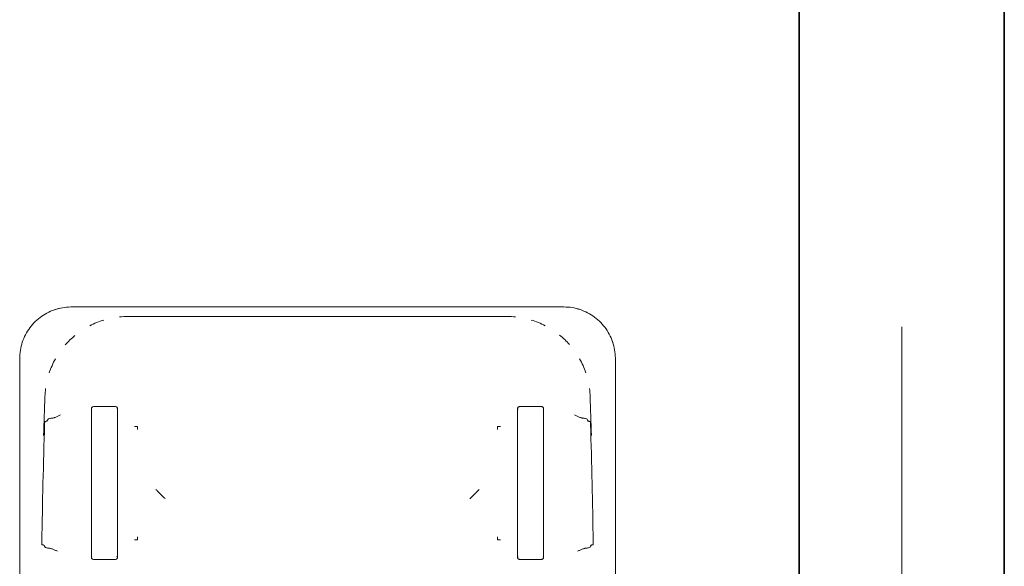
# Model space of a CAD drawing. Header units: millimetres. Extents: x -1387 to 25395, y 3819 to 34407.
# Tile 7 of 14: x 16233 to 17192, y 17414 to 17946. Entities that reach past the tile are written whole.
import ezdxf

# ---------------------------------------------------------------- set-up
doc = ezdxf.new("R2010")
doc.units = ezdxf.units.MM
doc.header["$LTSCALE"] = 100
doc.linetypes.add('Grid Line', pattern=[22.225, 12.7, -3.175, 3.175, -3.175])
for name, color, linetype, lineweight in [('A-WALL', 113, 'Continuous', 18), ('I-FURN', 30, 'Continuous', 18), ('S-GRID', 1, 'Continuous', 9)]:
    doc.layers.add(name, color=color, linetype=linetype, lineweight=lineweight)

# ---------------------------------------------------------------- blocks, each defined once
blk = doc.blocks.new('Wheelie_Bins_-_Rubbish_-_Trash_-_Refuse_-_Parametric_18029 - Red Lid-298175-L0 - UNIT 1')
at = {"layer": 'I-FURN'}
for p, q in [((-290.24, 617.74), (-290.24, 50.24)), ((290.24, 50.24), (290.24, 617.74)), ((-220.23, 244.18), (-220.23, 243)), ((-218.47, 245.97), (-196.76, 245.97)), ((-195.3, 243.17), (-195.59, 242.85)), ((-194.99, 243), (-194.99, 244.18)), ((194.99, 244.18), (194.99, 243)), ((196.76, 245.97), (218.47, 245.97)), ((220.23, 243), (220.23, 244.18)), ((-220.23, 231.11), (-220.23, 111.98)), ((-194.99, 111.98), (-194.99, 231.11)), ((194.99, 231.11), (194.99, 111.98)), ((220.23, 111.98), (220.23, 231.11)), ((-177.58, 226.8), (-178.32, 226.8)), ((-175.48, 226.8), (-176.85, 226.8)), ((-177.58, 116.59), (-178.32, 116.59)), ((-175.48, 116.59), (-176.85, 116.59)), ((-220.23, 100.09), (-220.23, 98.91)), ((-196.76, 97.13), (-218.47, 97.13)), ((-194.99, 98.91), (-194.99, 100.09)), ((194.99, 100.09), (194.99, 98.91)), ((218.47, 97.13), (196.76, 97.13)), ((220.23, 98.91), (220.23, 100.09)), ((-240, 0), (240, 0)), ((185, 9.31), (-185, 9.31))]:
    blk.add_line(p, q, dxfattribs=at)
at = {"layer": 'I-FURN', "flags": 128}
for points in [[(-220.23, 243), (-220.23, 242.92), (-220.23, 242.83), (-220.23, 242.71), (-220.23, 242.58), (-220.23, 242.43), (-220.23, 242.26), (-220.23, 242.07), (-220.23, 241.87), (-220.23, 241.65), (-220.23, 241.41), (-220.23, 241.15), (-220.23, 240.88), (-220.23, 240.6), (-220.23, 240.3), (-220.23, 239.98), (-220.23, 239.65), (-220.23, 239.3), (-220.23, 238.95), (-220.23, 238.58), (-220.23, 238.2), (-220.23, 237.8), (-220.23, 237.4), (-220.23, 236.98), (-220.23, 236.56), (-220.23, 236.13), (-220.23, 235.69), (-220.23, 235.24), (-220.23, 234.79), (-220.23, 234.33), (-220.23, 233.86), (-220.23, 233.39), (-220.23, 232.92), (-220.23, 232.45), (-220.23, 231.97), (-220.23, 231.49), (-220.23, 231.11)], [(-219.92, 243.17), (-220.12, 243.55), (-220.22, 243.97), (-220.22, 244.4), (-220.12, 244.82), (-219.92, 245.2), (-219.64, 245.52), (-219.29, 245.76), (-218.89, 245.91), (-218.47, 245.97)], [(-196.76, 245.97), (-196.33, 245.91), (-195.94, 245.76), (-195.59, 245.52), (-195.3, 245.2), (-195.11, 244.82), (-195, 244.4), (-195, 243.97), (-195.11, 243.55)], [(-194.99, 231.11), (-194.99, 231.59), (-194.99, 232.07), (-194.99, 232.55), (-194.99, 233.03), (-194.99, 233.5), (-194.99, 233.97), (-194.99, 234.43), (-194.99, 234.89), (-194.99, 235.34), (-194.99, 235.79), (-194.99, 236.23), (-194.99, 236.66), (-194.99, 237.08), (-194.99, 237.49), (-194.99, 237.89), (-194.99, 238.28), (-194.99, 238.66), (-194.99, 239.03), (-194.99, 239.38), (-194.99, 239.72), (-194.99, 240.05), (-194.99, 240.36), (-194.99, 240.66), (-194.99, 240.94), (-194.99, 241.21), (-194.99, 241.46), (-194.99, 241.7), (-194.99, 241.92), (-194.99, 242.12), (-194.99, 242.3), (-194.99, 242.46), (-194.99, 242.61), (-194.99, 242.74), (-194.99, 242.85), (-194.99, 242.94), (-194.99, 243)], [(194.99, 243), (194.99, 242.92), (194.99, 242.83), (194.99, 242.71), (194.99, 242.58), (194.99, 242.43), (194.99, 242.26), (194.99, 242.07), (194.99, 241.87), (194.99, 241.65), (194.99, 241.41), (194.99, 241.15), (194.99, 240.88), (194.99, 240.6), (194.99, 240.3), (194.99, 239.98), (194.99, 239.65), (194.99, 239.3), (194.99, 238.95), (194.99, 238.58), (194.99, 238.2), (194.99, 237.8), (194.99, 237.4), (194.99, 236.98), (194.99, 236.56), (194.99, 236.13), (194.99, 235.69), (194.99, 235.24), (194.99, 234.79), (194.99, 234.33), (194.99, 233.86), (194.99, 233.39), (194.99, 232.92), (194.99, 232.45), (194.99, 231.97), (194.99, 231.49), (194.99, 231.11)], [(195.3, 243.17), (195.11, 243.55), (195, 243.97), (195, 244.4), (195.11, 244.82), (195.3, 245.2), (195.59, 245.52), (195.94, 245.76), (196.33, 245.91), (196.76, 245.97)], [(218.47, 245.97), (218.89, 245.91), (219.29, 245.76), (219.64, 245.52), (219.92, 245.2), (220.12, 244.82), (220.22, 244.4), (220.22, 243.97), (220.12, 243.55), (219.92, 243.17)], [(220.23, 231.11), (220.23, 231.59), (220.23, 232.07), (220.23, 232.55), (220.23, 233.03), (220.23, 233.5), (220.23, 233.97), (220.23, 234.43), (220.23, 234.89), (220.23, 235.34), (220.23, 235.79), (220.23, 236.23), (220.23, 236.66), (220.23, 237.08), (220.23, 237.49), (220.23, 237.89), (220.23, 238.28), (220.23, 238.66), (220.23, 239.03), (220.23, 239.38), (220.23, 239.72), (220.23, 240.05), (220.23, 240.36), (220.23, 240.66), (220.23, 240.94), (220.23, 241.21), (220.23, 241.46), (220.23, 241.7), (220.23, 241.92), (220.23, 242.12), (220.23, 242.3), (220.23, 242.46), (220.23, 242.61), (220.23, 242.74), (220.23, 242.85), (220.23, 242.94), (220.23, 243)], [(-265.5, 234.09), (-266.01, 233.11), (-266.53, 232.14)], [(266.53, 232.14), (266.01, 233.11), (265.5, 234.09)], [(-263.74, 111.25), (-263.17, 110.28), (-262.61, 109.3)], [(-220.23, 111.98), (-220.23, 111.5), (-220.23, 111.02), (-220.23, 110.54), (-220.23, 110.07), (-220.23, 109.59), (-220.23, 109.12), (-220.23, 108.66), (-220.23, 108.2), (-220.23, 107.75), (-220.23, 107.3), (-220.23, 106.87), (-220.23, 106.44), (-220.23, 106.01), (-220.23, 105.6), (-220.23, 105.2), (-220.23, 104.81), (-220.23, 104.43), (-220.23, 104.06), (-220.23, 103.71), (-220.23, 103.37), (-220.23, 103.04), (-220.23, 102.73), (-220.23, 102.43), (-220.23, 102.15), (-220.23, 101.88), (-220.23, 101.63), (-220.23, 101.39), (-220.23, 101.18), (-220.23, 100.98), (-220.23, 100.79), (-220.23, 100.63), (-220.23, 100.48), (-220.23, 100.35), (-220.23, 100.24), (-220.23, 100.15), (-220.23, 100.09)], [(-194.99, 100.09), (-194.99, 100.17), (-194.99, 100.27), (-194.99, 100.38), (-194.99, 100.51), (-194.99, 100.66), (-194.99, 100.83), (-194.99, 101.02), (-194.99, 101.22), (-194.99, 101.44), (-194.99, 101.68), (-194.99, 101.94), (-194.99, 102.21), (-194.99, 102.49), (-194.99, 102.8), (-194.99, 103.11), (-194.99, 103.44), (-194.99, 103.79), (-194.99, 104.14), (-194.99, 104.51), (-194.99, 104.9), (-194.99, 105.29), (-194.99, 105.69), (-194.99, 106.11), (-194.99, 106.53), (-194.99, 106.96), (-194.99, 107.4), (-194.99, 107.85), (-194.99, 108.3), (-194.99, 108.76), (-194.99, 109.23), (-194.99, 109.7), (-194.99, 110.17), (-194.99, 110.65), (-194.99, 111.12), (-194.99, 111.6), (-194.99, 111.98)], [(194.99, 111.98), (194.99, 111.5), (194.99, 111.02), (194.99, 110.54), (194.99, 110.07), (194.99, 109.59), (194.99, 109.12), (194.99, 108.66), (194.99, 108.2), (194.99, 107.75), (194.99, 107.3), (194.99, 106.87), (194.99, 106.44), (194.99, 106.01), (194.99, 105.6), (194.99, 105.2), (194.99, 104.81), (194.99, 104.43), (194.99, 104.06), (194.99, 103.71), (194.99, 103.37), (194.99, 103.04), (194.99, 102.73), (194.99, 102.43), (194.99, 102.15), (194.99, 101.88), (194.99, 101.63), (194.99, 101.39), (194.99, 101.18), (194.99, 100.98), (194.99, 100.79), (194.99, 100.63), (194.99, 100.48), (194.99, 100.35), (194.99, 100.24), (194.99, 100.15), (194.99, 100.09)], [(220.23, 100.09), (220.23, 100.17), (220.23, 100.27), (220.23, 100.38), (220.23, 100.51), (220.23, 100.66), (220.23, 100.83), (220.23, 101.02), (220.23, 101.22), (220.23, 101.44), (220.23, 101.68), (220.23, 101.94), (220.23, 102.21), (220.23, 102.49), (220.23, 102.8), (220.23, 103.11), (220.23, 103.44), (220.23, 103.79), (220.23, 104.14), (220.23, 104.51), (220.23, 104.9), (220.23, 105.29), (220.23, 105.69), (220.23, 106.11), (220.23, 106.53), (220.23, 106.96), (220.23, 107.4), (220.23, 107.85), (220.23, 108.3), (220.23, 108.76), (220.23, 109.23), (220.23, 109.7), (220.23, 110.17), (220.23, 110.65), (220.23, 111.12), (220.23, 111.6), (220.23, 111.98)], [(262.61, 109.3), (263.17, 110.28), (263.74, 111.25)], [(-218.47, 97.13), (-218.89, 97.18), (-219.29, 97.33), (-219.64, 97.57), (-219.92, 97.9), (-220.12, 98.28), (-220.22, 98.69), (-220.22, 99.12), (-220.12, 99.54), (-219.92, 99.92)], [(-195.11, 99.54), (-195, 99.12), (-195, 98.69), (-195.11, 98.28), (-195.3, 97.9), (-195.59, 97.57), (-195.94, 97.33), (-196.33, 97.18), (-196.76, 97.13)], [(196.76, 97.13), (196.33, 97.18), (195.94, 97.33), (195.59, 97.57), (195.3, 97.9), (195.11, 98.28), (195, 98.69), (195, 99.12), (195.11, 99.54), (195.3, 99.92)], [(219.92, 99.92), (220.12, 99.54), (220.22, 99.12), (220.22, 98.69), (220.12, 98.28), (219.92, 97.9), (219.64, 97.57), (219.29, 97.33), (218.89, 97.18), (218.47, 97.13)], [(-290.24, 50.24), (-290.2, 48.23), (-290.08, 46.22), (-289.88, 44.22), (-289.6, 42.23), (-289.24, 40.26), (-288.8, 38.3), (-288.28, 36.35), (-287.69, 34.43), (-287.02, 32.54), (-286.27, 30.67), (-285.45, 28.84), (-284.56, 27.04), (-283.6, 25.28), (-282.56, 23.55), (-281.46, 21.87), (-280.3, 20.24), (-279.06, 18.65), (-277.77, 17.11), (-276.41, 15.63), (-275, 14.2), (-273.53, 12.83), (-272.01, 11.52), (-270.44, 10.27), (-268.81, 9.08), (-267.14, 7.96), (-265.43, 6.91), (-263.68, 5.93), (-261.89, 5.02), (-260.06, 4.18), (-258.2, 3.41), (-256.32, 2.72), (-254.4, 2.11), (-252.47, 1.57), (-250.51, 1.11), (-248.54, 0.73), (-246.55, 0.43), (-244.56, 0.21), (-242.55, 0.06), (-240.54, 0), (-240, 0)], [(240, 0), (242.01, 0.04), (244.01, 0.16), (246.01, 0.36), (248, 0.64), (249.98, 1), (251.94, 1.44), (253.88, 1.96), (255.8, 2.55), (257.7, 3.22), (259.56, 3.97), (261.4, 4.79), (263.2, 5.68), (264.96, 6.64), (266.69, 7.67), (268.37, 8.77), (270, 9.94), (271.59, 11.17), (273.13, 12.47), (274.61, 13.82), (276.04, 15.24), (277.41, 16.71), (278.72, 18.23), (279.97, 19.8), (281.15, 21.43), (282.27, 23.09), (283.33, 24.81), (284.31, 26.56), (285.22, 28.35), (286.06, 30.18), (286.82, 32.03), (287.51, 33.92), (288.13, 35.83), (288.67, 37.77), (289.13, 39.73), (289.51, 41.7), (289.81, 43.69), (290.03, 45.68), (290.17, 47.69), (290.24, 49.7), (290.24, 50.24)]]:
    blk.add_lwpolyline(points, dxfattribs=at)
at = {"layer": 'I-FURN'}
for centre, radius, start, end in [((6902.47, 337.5), 7171.93, 180.865379, 181.784145), ((-6902.47, 337.5), 7171.93, 358.215855, 359.134621), ((6902.47, 337.5), 7172.49, 181.696395, 182), ((-6902.47, 337.5), 7172.49, 358, 358.303605), ((-185, 90), 80.69, 182, 187.56718), ((185, 90), 80.69, 352.43282, 358), ((-185, 90), 80.69, 198.70391, 209.24539), ((185, 90), 80.69, 330.75461, 341.28019), ((-240, 50.24), 50.24, 193.68578, 199.52898), ((-185, 90), 80.69, 221.0797, 230.45333), ((185, 90), 80.69, 309.07826, 318.45333), ((240, 50.24), 50.24, 340.47102, 346.31422), ((-185, 90), 80.69, 242.75036, 253.28019), ((-185, 90), 80.69, 264.43282, 270), ((185, 90), 80.69, 270, 275.56718), ((185, 90), 80.69, 286.70391, 297.24964), ((-240, 50.24), 50.24, 250.47102, 256.31422), ((240, 50.24), 50.24, 283.68578, 289.52898)]:
    blk.add_arc(centre, radius, start, end, dxfattribs=at)
for points, knots in [([(-268.64, 229.18), (-268.64, 229.48), (-268.65, 230.08), (-268.63, 230.98), (-268.6, 231.43), (-268.58, 231.61)], [-1, -1, -1, -1, -0.7, -0.4, 0, 0, 0, 0]), ([(-266.61, 232.08), (-266.65, 232.07), (-266.79, 232.02), (-267.16, 231.96), (-267.53, 231.93), (-267.74, 231.92)], [0.2, 0.2, 0.2, 0.2, 0.4, 0.7, 1, 1, 1, 1]), ([(267.74, 231.92), (267.46, 231.94), (267.04, 231.98), (266.73, 232.04), (266.63, 232.07), (266.61, 232.08)], [0, 0, 0, 0, 0.4, 0.7, 0.8, 0.8, 0.8, 0.8]), ([(268.58, 231.61), (268.59, 231.48), (268.62, 231.12), (268.65, 230.28), (268.65, 229.58), (268.64, 229.18)], [-1, -1, -1, -1, -0.7, -0.4, 0, 0, 0, 0]), ([(-178.32, 226.8), (-178.07, 226.8), (-177.7, 226.8), (-177.21, 226.8), (-176.91, 226.8), (-176.67, 226.8), (-176.43, 226.8), (-176.02, 226.8), (-175.69, 226.8), (-175.48, 226.8)], [-1, -1, -1, -1, -0.75, -0.625, -0.5, -0.4375, -0.375, -0.25, 0, 0, 0, 0]), ([(-175.48, 226.8), (-175.48, 226.65), (-175.48, 226.36), (-175.48, 225.91), (-175.48, 225.43), (-175.48, 224.78), (-175.48, 224.29), (-175.48, 223.96)], [-1, -1, -1, -1, -0.833333, -0.666667, -0.5, -0.333333, 0, 0, 0, 0]), ([(175.48, 223.96), (175.48, 224.29), (175.48, 224.78), (175.48, 225.43), (175.48, 225.91), (175.48, 226.36), (175.48, 226.65), (175.48, 226.8)], [-1, -1, -1, -1, -0.666667, -0.5, -0.333333, -0.166667, 0, 0, 0, 0]), ([(175.48, 226.8), (175.63, 226.8), (175.92, 226.8), (176.37, 226.8), (176.85, 226.8), (177.5, 226.8), (177.99, 226.8), (178.32, 226.8)], [-1, -1, -1, -1, -0.833333, -0.666667, -0.5, -0.333333, 0, 0, 0, 0]), ([(-153.04, 182.35), (-153.21, 182.18), (-153.6, 181.78), (-154.27, 181.12), (-154.88, 180.51), (-155.54, 179.85), (-156.43, 178.96), (-157.17, 178.21), (-157.56, 177.83)], [0, 0, 0, 0, 0.2, 0.4, 0.5, 0.6, 0.8, 1, 1, 1, 1]), ([(-148.35, 187.04), (-148.74, 186.65), (-149.52, 185.87), (-150.45, 184.94), (-151.13, 184.26), (-151.77, 183.62), (-152.46, 182.93), (-152.87, 182.51), (-153.04, 182.35)], [0, 0, 0, 0, 0.2, 0.4, 0.5, 0.6, 0.8, 1, 1, 1, 1]), ([(148.35, 187.04), (148.74, 186.64), (149.52, 185.87), (150.45, 184.94), (151.13, 184.26), (151.77, 183.62), (152.46, 182.93), (152.87, 182.52), (153.04, 182.35)], [0, 0, 0, 0, 0.2, 0.4, 0.5, 0.6, 0.8, 1, 1, 1, 1]), ([(153.04, 182.35), (153.2, 182.18), (153.6, 181.79), (154.27, 181.12), (154.88, 180.51), (155.54, 179.85), (156.43, 178.95), (157.18, 178.21), (157.56, 177.83)], [0, 0, 0, 0, 0.2, 0.4, 0.5, 0.6, 0.8, 1, 1, 1, 1]), ([(-175.48, 116.59), (-175.69, 116.59), (-176.02, 116.59), (-176.49, 116.59), (-176.85, 116.59), (-177.21, 116.59), (-177.7, 116.59), (-178.07, 116.59), (-178.32, 116.59)], [-1, -1, -1, -1, -0.75, -0.625, -0.5, -0.375, -0.25, 0, 0, 0, 0]), ([(-175.48, 119.43), (-175.48, 119.1), (-175.48, 118.61), (-175.48, 117.96), (-175.48, 117.48), (-175.48, 117.03), (-175.48, 116.74), (-175.48, 116.59)], [-1, -1, -1, -1, -0.666667, -0.5, -0.333333, -0.166667, 0, 0, 0, 0]), ([(175.48, 116.59), (175.48, 116.74), (175.48, 117.03), (175.48, 117.48), (175.48, 117.96), (175.48, 118.61), (175.48, 119.1), (175.48, 119.43)], [-1, -1, -1, -1, -0.833333, -0.666667, -0.5, -0.333333, 0, 0, 0, 0]), ([(178.32, 116.59), (177.99, 116.59), (177.5, 116.59), (176.85, 116.59), (176.37, 116.59), (175.92, 116.59), (175.63, 116.59), (175.48, 116.59)], [-1, -1, -1, -1, -0.666667, -0.5, -0.333333, -0.166667, 0, 0, 0, 0]), ([(-265.8, 111.78), (-265.83, 111.91), (-265.87, 112.27), (-265.94, 113.1), (-265.97, 113.81), (-265.98, 114.21)], [-1, -1, -1, -1, -0.7, -0.4, 0, 0, 0, 0]), ([(-264.95, 111.47), (-264.67, 111.45), (-264.25, 111.41), (-263.85, 111.33), (-263.75, 111.28), (-263.74, 111.25)], [0, 0, 0, 0, 0.4, 0.7, 1, 1, 1, 1]), ([(263.74, 111.25), (263.76, 111.29), (263.91, 111.35), (264.37, 111.43), (264.74, 111.46), (264.95, 111.47)], [0, 0, 0, 0, 0.4, 0.7, 1, 1, 1, 1]), ([(265.98, 114.21), (265.98, 114.01), (265.95, 113.4), (265.91, 112.66), (265.85, 112.09), (265.82, 111.87), (265.8, 111.78)], [-1, -1, -1, -1, -0.8, -0.4, -0.2, 0, 0, 0, 0])]:
    blk.add_open_spline(points, degree=3, knots=knots, dxfattribs=at)
for points in [[(-268.21, 231.88), (-268.29, 231.87), (-268.41, 231.84), (-268.54, 231.75), (-268.57, 231.66), (-268.58, 231.61)], [(-267.74, 231.92), (-267.83, 231.92), (-268, 231.9), (-268.15, 231.89), (-268.21, 231.88)], [(-260.92, 235.16), (-262.26, 235.03), (-264.45, 234.7), (-265.38, 234.3), (-265.5, 234.09)], [(-253.43, 238.12), (-253.86, 237.9), (-254.72, 237.47), (-256.01, 236.85), (-257.28, 236.27), (-258.54, 235.75), (-259.76, 235.35), (-260.54, 235.19), (-260.92, 235.16)], [(260.92, 235.16), (260.54, 235.19), (259.76, 235.35), (258.54, 235.75), (257.28, 236.27), (256.01, 236.85), (254.72, 237.47), (253.86, 237.9), (253.43, 238.12)], [(265.5, 234.09), (265.38, 234.3), (264.45, 234.7), (262.26, 235.03), (260.92, 235.16)], [(268.21, 231.88), (268.15, 231.89), (268, 231.9), (267.83, 231.92), (267.74, 231.92)], [(268.58, 231.61), (268.57, 231.66), (268.54, 231.75), (268.41, 231.84), (268.29, 231.87), (268.21, 231.88)], [(-265.8, 111.78), (-265.8, 111.73), (-265.76, 111.64), (-265.63, 111.55), (-265.5, 111.52), (-265.43, 111.51)], [(-265.43, 111.51), (-265.36, 111.5), (-265.21, 111.49), (-265.04, 111.47), (-264.95, 111.47)], [(-262.61, 109.3), (-262.48, 109.09), (-261.53, 108.69), (-259.33, 108.36), (-257.98, 108.23)], [(-257.98, 108.23), (-257.6, 108.19), (-256.81, 108.03), (-255.56, 107.63), (-254.28, 107.12), (-252.98, 106.54), (-251.67, 105.91), (-250.79, 105.49), (-250.35, 105.27)], [(250.35, 105.27), (250.79, 105.49), (251.67, 105.91), (252.98, 106.54), (254.28, 107.12), (255.56, 107.63), (256.81, 108.03), (257.6, 108.19), (257.98, 108.23)], [(257.98, 108.23), (259.33, 108.36), (261.53, 108.69), (262.48, 109.09), (262.61, 109.3)], [(264.95, 111.47), (265.04, 111.47), (265.21, 111.49), (265.36, 111.5), (265.43, 111.51)], [(265.43, 111.51), (265.5, 111.52), (265.63, 111.55), (265.76, 111.64), (265.8, 111.73), (265.8, 111.78)]]:
    blk.add_open_spline(points, degree=3, dxfattribs=at)

msp = doc.modelspace()

# ---------------------------------------------------------------- linework, layer by layer
at = {"layer": 'A-WALL', "lineweight": 35}
for p, q in [((16992.4831965, 19370.1309751), (16992.4831965, 16670.1309751)), ((17192.4831965, 19370.1309751), (17192.4831965, 16670.1309751))]:
    msp.add_line(p, q, dxfattribs=at)
at = {"layer": 'S-GRID', "linetype": 'Grid Line'}
msp.add_line((17092.4831965, 9074.6545644), (17092.4831965, 33084.5688828), dxfattribs=at)

# ---------------------------------------------------------------- block references
at = {"layer": 'I-FURN', "xscale": -1, "rotation": 180}
msp.add_blockref('Wheelie_Bins_-_Rubbish_-_Trash_-_Refuse_-_Parametric_18029 - Red Lid-298175-L0 - UNIT 1', (16523.2617372, 17666.4882387), dxfattribs=at)

doc.saveas('drawing.dxf')
